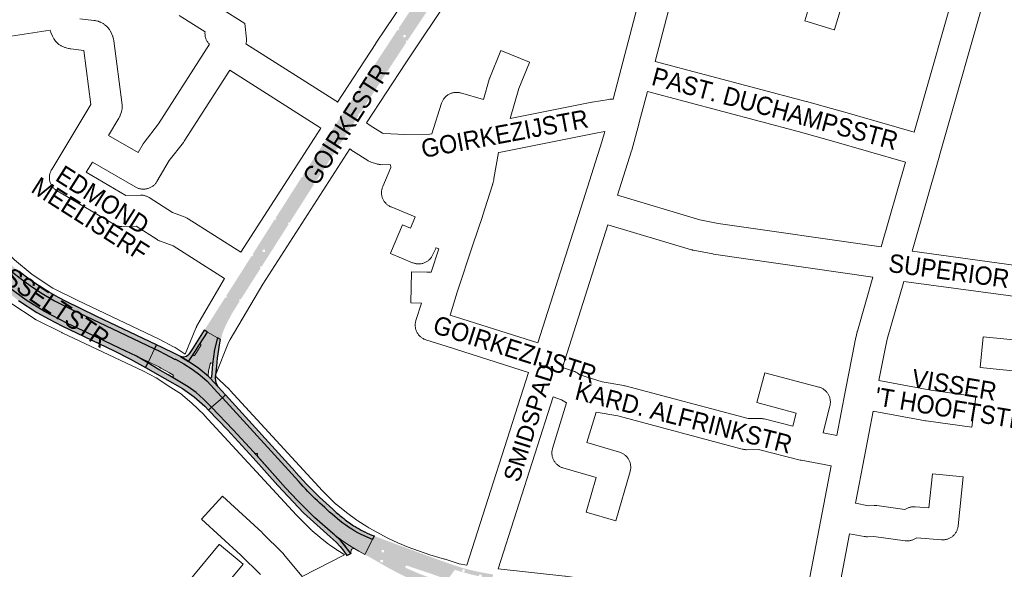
# Paper-space layout 'Layout1' of a CAD drawing. Header units: metres. Extents: x 123097 to 144122, y 392739 to 407589.
# Tile 242 of 256: x 133326 to 133740, y 397631 to 397862. Entities that reach past the tile are written whole.
import ezdxf
from ezdxf.enums import TextEntityAlignment as Align

# ---------------------------------------------------------------- set-up
doc = ezdxf.new("R2010")
doc.units = ezdxf.units.M
doc.header["$MEASUREMENT"] = 0
for name, color, linetype, lineweight in [('gs-anno-wegen algemeen tekst', 7, 'Continuous', 0), ('gs-knt-aanvullende hoofdweg', 7, 'Continuous', 0), ('gs-knt-wegen algemeen', 7, 'Continuous', 0), ('ir-ARC-asfalt-hoofdwegen-te inspecteren', 5, 'Continuous', 0), ('ir-ARC-fietspaden naastliggend- te inspecteren', 1, 'Continuous', 0)]:
    doc.layers.add(name, color=color, linetype=linetype, lineweight=lineweight)
doc.styles.add('Style-Arial', font='arial.ttf')

psp = doc.layouts.get("Layout1")

# ---------------------------------------------------------------- hatches: boundary and pattern name
at = {"layer": 'ir-ARC-asfalt-hoofdwegen-te inspecteren', "linetype": 'Continuous', "lineweight": 13}
h = psp.add_hatch(color=5, dxfattribs=at)
h.paths.add_polyline_path([(133464.442, 397818.455), (133461.811, 397820.264), (133462.162, 397820.809), (133483.776, 397853.843), (133503.059, 397882.427), (133514.774, 397899.064), (133517.409, 397902.764), (133518.685, 397904.525), (133521.32, 397902.713), (133517.565, 397897.52), (133514.966, 397893.873), (133506.948, 397882.532), (133496.425, 397867.039), (133487.939, 397854.398), (133487.939, 397855.37), (133486.939, 397855.37), (133486.939, 397854.37), (133487.92, 397854.37), (133486.322, 397851.989), (133479.325, 397841.37)])
h.paths.add_polyline_path([(133512.519, 397892.793), (133512.519, 397893.793), (133513.519, 397893.793), (133513.519, 397892.793)], flags=16)
at = {"layer": 'ir-ARC-asfalt-hoofdwegen-te inspecteren', "linetype": 'Continuous', "lineweight": 13, "extrusion": (0, 0, -1)}
h = psp.add_hatch(color=5, dxfattribs=at)
h.paths.add_polyline_path([(-133408.74, 397728.173), (-133408.896, 397728.678), (-133409.208, 397729.616), (-133409.54, 397730.548), (-133410.091, 397731.969), (-133410.72, 397733.443), (-133411.401, 397734.895), (-133411.882, 397735.849), (-133412.646, 397737.259), (-133413.458, 397738.641), (-133430.38, 397765.411), (-133441.226, 397782.471), (-133450.239, 397796.519), (-133464.387, 397818.37), (-133464.442, 397818.455), (-133461.811, 397820.264), (-133437.871, 397783.148), (-133404.57, 397730.571), (-133404.576, 397730.568)])
h.paths.add_polyline_path([(-133462.512, 397816.129), (-133462.512, 397817.129), (-133461.512, 397817.129), (-133461.512, 397816.129)], flags=16)
h.paths.add_polyline_path([(-133428.814, 397764.234), (-133428.814, 397765.234), (-133427.814, 397765.234), (-133427.814, 397764.234)], flags=16)
at = {"layer": 'ir-ARC-asfalt-hoofdwegen-te inspecteren', "linetype": 'Continuous', "lineweight": 13}
for points in [[(133374.807, 397720.427), (133379.776, 397718.075), (133382.39, 397723.49), (133370.219, 397729.279), (133347.82, 397739.861), (133340.255, 397743.722), (133334.369, 397747.2), (133330.06, 397750.091), (133325.869, 397753.151), (133322.536, 397755.748), (133318.584, 397759.196), (133314.813, 397762.841), (133310.78, 397767.428), (133307.052, 397772.265), (133304.286, 397776.369), (133301.849, 397780.677), (133300.849, 397781.894), (133294.196, 397777.27), (133294.135, 397777.066), (133295.548, 397775.945), (133295.748, 397775.997), (133299.418, 397771.777), (133299.73, 397771.364), (133306.424, 397763.272), (133307.198, 397762.318), (133310.42, 397758.734), (133315.494, 397753.866), (133320.901, 397749.371), (133328.312, 397743.96), (133336.124, 397739.146), (133345.697, 397734.222), (133354.488, 397730.036), (133357.955, 397728.416), (133367.573, 397723.837)], [(133404.856, 397712.258), (133405.09, 397714.243), (133405.292, 397715.233), (133405.735, 397717.163), (133406.057, 397717.558), (133406.56, 397717.484), (133406.756, 397717.014), (133407.591, 397723.254), (133408.783, 397728.148), (133404.576, 397730.568), (133401.215, 397725.274), (133401.748, 397725.473), (133401.787, 397724.892), (133401.295, 397724.101), (133399.968, 397721.999), (133399.216, 397720.768), (133398.654, 397720.522), (133398.567, 397721.071), (133396.674, 397718.179), (133400.96, 397715.192), (133404.979, 397711.855)]]:
    psp.add_hatch(color=5, dxfattribs=at).paths.add_polyline_path(points, flags=0)
at = {"layer": 'ir-ARC-asfalt-hoofdwegen-te inspecteren', "linetype": 'Continuous', "lineweight": 13, "extrusion": (0, 0, -1)}
psp.add_hatch(color=5, dxfattribs=at).paths.add_polyline_path([(-133389.522, 397711.76), (-133396.44, 397707.499), (-133399.841, 397705.099), (-133403.004, 397702.394), (-133405.904, 397699.408), (-133406.354, 397698.938), (-133410.909, 397702.981), (-133410.43, 397703.508), (-133404.469, 397709.866), (-133401.445, 397712.584), (-133398.19, 397715.02), (-133394.73, 397717.155), (-133391.167, 397719.169), (-133391.068, 397719.024), (-133386.603, 397721.44), (-133384.422, 397722.515), (-133382.39, 397723.49), (-133379.776, 397718.075), (-133384.409, 397715.78), (-133385.058, 397715.396), (-133388.583, 397713.423), (-133390.002, 397712.614), (-133390.254, 397712.192), (-133390.013, 397711.764)], flags=0)
at = {"layer": 'ir-ARC-asfalt-hoofdwegen-te inspecteren', "linetype": 'Continuous', "lineweight": 13}
for points in [[(133443.011, 397667.689, 0.0337257), (133459.183, 397652.193, 0.0644178), (133469.231, 397645.462), (133474.082, 397643.449), (133470.781, 397637.108), (133468.286, 397638.509), (133466.533, 397639.486, -0.0377056), (133458.045, 397645.372), (133457.37, 397645.928), (133449.688, 397652.615), (133442.415, 397659.745), (133437.427, 397665.123), (133425.488, 397678.49), (133425.661, 397678.49), (133425.661, 397679.49), (133424.661, 397679.49), (133424.661, 397679.415), (133423.995, 397680.161), (133415.35, 397689.538), (133406.354, 397698.938), (133410.909, 397702.981)], [(133463.007, 397640.065, 0.0583338), (133458.045, 397645.372, 0.0377056), (133466.533, 397639.486, 0.4886953), (133465.071, 397638.858), (133464.94, 397637.983, 0.219785), (133464.995, 397637.387)]]:
    psp.add_hatch(color=5, dxfattribs=at).paths.add_polyline_path(points)
at = {"layer": 'ir-ARC-asfalt-hoofdwegen-te inspecteren', "linetype": 'Continuous', "lineweight": 13, "extrusion": (0, 0, -1)}
h = psp.add_hatch(color=5, dxfattribs=at)
h.paths.add_polyline_path([(-133493.84, 397625.218, 0.0261721), (-133484.926, 397629.185), (-133480.542, 397631.535), (-133477.292, 397633.376), (-133473.824, 397635.398), (-133473.815, 397635.403), (-133473.791, 397635.417), (-133470.781, 397637.108), (-133474.082, 397643.449), (-133478.507, 397641.612), (-133490.535, 397637.075), (-133505.077, 397631.83), (-133508.644, 397630.673), (-133502.656, 397622.287), (-133500.705, 397622.849), (-133498.807, 397623.46), (-133496.88, 397624.132)])
h.paths.add_polyline_path([(-133488.177, 397631.384), (-133493.675, 397629.02), (-133496.468, 397627.936), (-133503.597, 397625.581, -0.7892879), (-133503.971, 397626.522, -0.1091911), (-133501.809, 397627.909), (-133488.537, 397632.393, -0.9615241)], flags=16)
h.paths.add_polyline_path([(-133478.372, 397633.805), (-133478.372, 397634.805), (-133477.372, 397634.805), (-133477.372, 397633.805)], flags=16)
h.paths.add_polyline_path([(-133478.888, 397637.929), (-133478.888, 397638.929), (-133477.888, 397638.929), (-133477.888, 397637.929)], flags=16)
at = {"layer": 'ir-ARC-fietspaden naastliggend- te inspecteren', "linetype": 'Continuous', "lineweight": 30, "extrusion": (0, 0, -1)}
h = psp.add_hatch(color=1, dxfattribs=at)
h.paths.add_polyline_path([(-133507.358, 397890.964, 0.0019029), (-133510.356, 397895.276, 0.0018296), (-133513.294, 397899.44, 0.002406), (-133517.521, 397905.325), (-133518.685, 397904.525), (-133517.409, 397902.764), (-133514.774, 397899.064), (-133503.059, 397882.427), (-133483.776, 397853.843), (-133462.162, 397820.809), (-133461.811, 397820.264), (-133460.691, 397821.034), (-133462.868, 397824.392), (-133463.974, 397826.098), (-133464.31, 397825.881), (-133464.718, 397826.51), (-133464.383, 397826.727), (-133474.526, 397842.223), (-133474.857, 397842.008), (-133475.266, 397842.636), (-133474.937, 397842.85), (-133484.763, 397857.862), (-133484.558, 397857.548), (-133484.893, 397857.329), (-133485.303, 397857.958), (-133484.97, 397858.175, 0.0075878)])
h.paths.add_polyline_path([(-133508.218, 397891.479), (-133508.641, 397892.098), (-133508.31, 397892.324), (-133507.888, 397891.704)], flags=16)
h = psp.add_hatch(color=1, dxfattribs=at)
h.paths.add_polyline_path([(-133465.628, 397817.639), (-133467.892, 397821.115), (-133479.725, 397839.277), (-133479.39, 397839.495), (-133479.8, 397840.124), (-133480.135, 397839.905), (-133479.93, 397839.591), (-133488.309, 397852.371), (-133487.975, 397852.59), (-133488.385, 397853.218), (-133488.72, 397852.999), (-133488.515, 397852.685), (-133496.294, 397864.365), (-133499.785, 397869.506), (-133501.38, 397871.842), (-133501.051, 397872.067), (-133501.474, 397872.686), (-133501.803, 397872.462), (-133505.518, 397877.904), (-133508.508, 397882.193), (-133518.148, 397895.835), (-133522.477, 397901.917), (-133521.32, 397902.713), (-133517.565, 397897.52), (-133514.966, 397893.873), (-133506.948, 397882.532), (-133496.425, 397867.039), (-133487.939, 397854.398), (-133487.939, 397854.37), (-133487.92, 397854.37), (-133486.322, 397851.989), (-133479.325, 397841.37), (-133464.442, 397818.455)])
h.paths.add_polyline_path([(-133512.451, 397887.787), (-133512.883, 397888.399), (-133512.556, 397888.63), (-133512.124, 397888.017)], flags=16)
h.paths.add_polyline_path([(-133468.299, 397821.761), (-133468.697, 397822.397), (-133468.359, 397822.609), (-133467.96, 397821.974)], flags=16)
h = psp.add_hatch(color=1, dxfattribs=at)
h.paths.add_polyline_path([(-133404.57, 397730.571), (-133437.871, 397783.148), (-133461.811, 397820.264), (-133460.691, 397821.034), (-133458.53, 397817.701), (-133444.718, 397796.397), (-133445.053, 397796.184), (-133444.65, 397795.551), (-133444.313, 397795.766), (-133444.514, 397796.082), (-133433.279, 397778.499), (-133433.616, 397778.285), (-133433.214, 397777.652), (-133432.876, 397777.866), (-133423.589, 397763.215), (-133423.926, 397763.001), (-133423.524, 397762.368), (-133423.187, 397762.582), (-133420.253, 397757.953), (-133417.892, 397754.228), (-133403.282, 397731.313)])
h.paths.add_polyline_path([(-133454.465, 397810.693), (-133454.873, 397811.322), (-133454.537, 397811.54), (-133454.129, 397810.91)], flags=16)
h.paths.add_polyline_path([(-133412.453, 397744.905), (-133412.857, 397745.537), (-133412.52, 397745.752), (-133412.116, 397745.12)], flags=16)
at = {"layer": 'ir-ARC-fietspaden naastliggend- te inspecteren', "linetype": 'Continuous', "lineweight": 30}
h = psp.add_hatch(color=1, dxfattribs=at)
h.paths.add_polyline_path([(133412.81, 397734.331, 0.0286956), (133411.312, 397731.001), (133410.129, 397727.373), (133408.783, 397728.148), (133408.74, 397728.173), (133408.896, 397728.678), (133409.208, 397729.616), (133409.54, 397730.548), (133410.091, 397731.969), (133410.72, 397733.443), (133411.401, 397734.895), (133411.882, 397735.849), (133412.646, 397737.259), (133413.458, 397738.641), (133430.38, 397765.411), (133441.226, 397782.471), (133450.239, 397796.519), (133464.387, 397818.37), (133464.442, 397818.455), (133465.628, 397817.639), (133462.572, 397812.947), (133460.736, 397810.129), (133460.254, 397809.35), (133459.925, 397809.563), (133459.517, 397808.933), (133459.853, 397808.716), (133448.166, 397790.664), (133440.364, 397778.448), (133432.497, 397766.07), (133429.797, 397761.838), (133427.365, 397758.017), (133427.046, 397758.221), (133426.642, 397757.589), (133426.962, 397757.385), (133418.719, 397744.435), (133414.825, 397738.191)])
h.paths.add_polyline_path([(133449.355, 397792.53), (133449.018, 397792.745), (133449.422, 397793.377), (133449.759, 397793.162)], flags=16)
h.paths.add_polyline_path([(133438.712, 397775.871), (133438.374, 397776.086), (133438.776, 397776.719), (133439.114, 397776.505)], flags=16)
h.paths.add_polyline_path([(133418.203, 397743.632), (133417.863, 397743.843), (133418.259, 397744.48), (133418.599, 397744.268)], flags=16)
for points in [[(133382.39, 397723.49), (133383.222, 397725.214), (133358.11, 397737.148), (133350.87, 397740.563), (133345.478, 397743.218), (133341.913, 397745.066), (133337.981, 397747.275), (133334.156, 397749.665), (133329.699, 397752.686), (133325.421, 397755.956), (133320.694, 397759.908), (133316.232, 397764.157), (133311.688, 397769.353), (133307.607, 397774.919), (133305.828, 397777.579), (133303.546, 397781.525), (133302.512, 397783.278), (133300.849, 397781.894), (133301.849, 397780.677), (133304.286, 397776.369), (133307.052, 397772.265), (133310.78, 397767.428), (133314.813, 397762.841), (133318.584, 397759.196), (133322.536, 397755.748), (133325.869, 397753.151), (133330.06, 397750.091), (133334.369, 397747.2), (133340.255, 397743.722), (133347.82, 397739.861), (133370.219, 397729.279)], [(133310.499, 397755.941), (133314.061, 397752.583), (133317.771, 397749.39), (133325.094, 397743.837), (133332.789, 397738.81), (133338.036, 397735.912), (133343.379, 397733.193), (133365.378, 397722.723), (133372.223, 397719.207), (133378.598, 397715.634), (133379.54, 397717.586), (133374.807, 397720.427), (133367.573, 397723.837), (133357.955, 397728.416), (133354.488, 397730.036), (133345.697, 397734.222), (133336.124, 397739.146), (133328.312, 397743.96), (133320.901, 397749.371), (133315.494, 397753.866), (133310.42, 397758.734), (133307.198, 397762.318), (133306.424, 397763.272), (133299.73, 397771.364), (133299.418, 397771.777), (133299.35, 397771.352), (133298.923, 397771.406), (133295.485, 397775.239), (133295.367, 397775.605), (133295.548, 397775.945), (133294.135, 397777.066), (133293.803, 397776.907), (133293.456, 397777.032), (133291.805, 397775.751), (133294.631, 397773.004), (133298.009, 397769.641), (133302.504, 397764.722), (133306.465, 397760.214)], [(133404.576, 397730.568), (133403.28, 397731.314), (133398.346, 397723.553), (133396.968, 397721.432), (133396.799, 397721.172), (133395.848, 397720.285), (133394.591, 397719.958), (133393.328, 397720.267), (133396.674, 397718.179), (133398.567, 397721.071), (133399.399, 397722.366), (133400.708, 397724.442), (133401.215, 397725.274)], [(133410.129, 397727.373), (133408.783, 397728.148), (133407.591, 397723.254), (133406.756, 397717.014), (133406.243, 397711.59), (133406.063, 397711.274), (133405.723, 397711.145), (133409.129, 397707.525), (133408.226, 397709.269), (133408.043, 397711.225), (133408.523, 397716.229), (133408.847, 397719.601), (133409.346, 397723.173), (133409.649, 397725.182)], [(133412.216, 397704.141), (133409.129, 397707.525), (133405.723, 397711.145), (133404.979, 397711.855), (133400.96, 397715.192), (133396.674, 397718.179), (133393.328, 397720.267), (133391.011, 397721.392), (133385.55, 397724.108), (133383.222, 397725.214), (133382.39, 397723.49), (133384.422, 397722.515), (133386.603, 397721.44), (133391.068, 397719.024), (133391.167, 397719.169), (133394.73, 397717.155), (133398.19, 397715.02), (133401.445, 397712.584), (133404.469, 397709.866), (133410.43, 397703.508), (133410.909, 397702.981)], [(133464.94, 397637.461), (133463.007, 397640.065), (133460.681, 397642.863), (133458.045, 397645.372), (133457.37, 397645.928), (133449.688, 397652.615), (133442.415, 397659.745), (133437.427, 397665.123), (133423.995, 397680.161), (133415.35, 397689.538), (133406.354, 397698.938), (133405.062, 397697.792), (133413.085, 397689.514), (133423.886, 397677.683), (133434.236, 397666.147), (133438.486, 397661.441), (133445.042, 397654.648), (133451.973, 397648.239), (133456.255, 397644.436), (133458.678, 397642.315), (133460.446, 397640.513), (133461.963, 397638.495), (133463.277, 397636.668)]]:
    psp.add_hatch(color=1, dxfattribs=at).paths.add_polyline_path(points, flags=0)
at = {"layer": 'ir-ARC-fietspaden naastliggend- te inspecteren', "linetype": 'Continuous', "lineweight": 30, "extrusion": (0, 0, -1)}
psp.add_hatch(color=1, dxfattribs=at).paths.add_polyline_path([(-133394.052, 397706.834), (-133398.944, 397703.342), (-133403.503, 397699.426), (-133405.062, 397697.792), (-133406.354, 397698.938), (-133405.904, 397699.408), (-133403.004, 397702.394), (-133399.841, 397705.099), (-133396.44, 397707.499), (-133389.522, 397711.76), (-133388.094, 397712.634), (-133384.587, 397714.576), (-133383.915, 397714.959), (-133379.54, 397717.586), (-133378.598, 397715.634), (-133386.7, 397711.092)], flags=0)
at = {"layer": 'ir-ARC-fietspaden naastliggend- te inspecteren', "linetype": 'Continuous', "lineweight": 30}
psp.add_hatch(color=1, dxfattribs=at).paths.add_polyline_path([(133446.449, 397666.443, 0.0186099), (133457.282, 397656.106, 0.0185886), (133461.393, 397652.605), (133461.392, 397652.605), (133461.552, 397652.481, 0.0012182), (133461.831, 397652.263), (133461.984, 397652.143), (133461.984, 397652.144, 0.0198643), (133466.686, 397648.8, 0.0217837), (133470.078, 397646.897), (133470.078, 397646.896), (133470.143, 397646.864, 0.0034437), (133470.695, 397646.591), (133470.75, 397646.564), (133470.75, 397646.564, 0.0243046), (133474.743, 397644.865), (133474.082, 397643.449), (133469.231, 397645.462, -0.0644178), (133459.183, 397652.193, -0.0337257), (133443.011, 397667.689), (133410.909, 397702.981), (133412.216, 397704.141), (133441.43, 397671.945), (133441.682, 397671.667), (133441.683, 397671.668)])
h = psp.add_hatch(color=1, dxfattribs=at)
h.paths.add_polyline_path([(133508.488, 397632.51, 0.0163169), (133513.233, 397631.063), (133513.595, 397630.964), (133513.597, 397630.971, 0.0215728), (133524.74, 397628.687), (133524.465, 397627.018), (133521.444, 397627.524), (133519.878, 397627.78), (133519.878, 397628.607), (133518.878, 397628.607), (133518.878, 397627.944), (133518.875, 397627.944), (133518.76, 397627.958), (133515.753, 397628.612), (133510.641, 397630.026), (133510.335, 397630.125), (133508.644, 397630.673), (133505.077, 397631.83), (133490.535, 397637.075), (133478.507, 397641.612), (133474.082, 397643.449), (133474.743, 397644.865, 0.0023291), (133475.26, 397644.678), (133479.745, 397642.994), (133479.744, 397642.991), (133480.096, 397642.862), (133491.449, 397638.637), (133491.448, 397638.635), (133491.8, 397638.506), (133503.529, 397634.225), (133503.881, 397634.096), (133503.883, 397634.102)])
h.paths.add_polyline_path([(133511.803, 397629.79), (133511.803, 397630.79), (133512.803, 397630.79), (133512.803, 397629.79)], flags=16)

# ---------------------------------------------------------------- linework, layer by layer
at = {"layer": 'gs-knt-aanvullende hoofdweg', "color": 7, "linetype": 'Continuous', "flags": 128}
for points in [[(133604.441, 397996.007), (133602.498, 397994.109), (133596.727, 397987.887), (133546.729, 397926.427), (133528.11, 397902.008), (133520.09, 397890.739), (133507.284, 397872.481), (133487.992, 397843.632), (133471.537, 397818.418)], [(133459.336, 397827.206), (133475.437, 397851.876), (133475.483, 397851.947), (133494.845, 397880.9), (133494.939, 397881.037), (133504.1, 397894.098)], [(133418.669, 397764.108), (133452.236, 397816.257)], [(133464.454, 397807.488), (133427.878, 397750.662), (133414.143, 397727.396), (133413.495, 397726.179), (133413.493, 397726.174), (133407.924, 397712.38), (133407.85, 397712.204), (133407.801, 397712.092)], [(133307.506, 397779.296), (133313.616, 397770.93), (133323.46, 397760.841), (133330.919, 397754.724), (133339.611, 397748.988), (133350.017, 397743.797), (133384.296, 397727.571), (133384.593, 397727.422), (133390.368, 397724.369), (133390.673, 397724.199), (133390.969, 397724.015), (133395.269, 397721.202)], [(133307.506, 397779.296), (133313.616, 397770.93), (133323.46, 397760.841), (133330.919, 397754.724), (133339.611, 397748.988), (133350.017, 397743.797), (133384.296, 397727.571), (133384.593, 397727.422), (133390.368, 397724.369), (133390.673, 397724.199), (133390.969, 397724.015), (133395.269, 397721.202)], [(133395.269, 397721.202), (133399.711, 397732.156), (133399.716, 397732.17), (133399.721, 397732.18), (133399.822, 397732.42), (133399.858, 397732.495), (133399.875, 397732.533), (133399.933, 397732.656), (133400.051, 397732.887), (133400.963, 397734.6), (133401.125, 397734.888), (133411.832, 397753.027)], [(133331.717, 397736.202), (133322.321, 397742.402)], [(133331.717, 397736.202), (133322.321, 397742.402)], [(133332.059, 397735.991), (133331.972, 397736.041), (133331.717, 397736.202)], [(133332.059, 397735.991), (133331.717, 397736.202)], [(133332.146, 397735.94), (133332.102, 397735.964), (133332.059, 397735.991)], [(133332.146, 397735.94), (133332.102, 397735.964), (133332.059, 397735.991)], [(133332.501, 397735.75), (133332.233, 397735.89), (133332.146, 397735.94)], [(133332.501, 397735.75), (133332.146, 397735.94)], [(133383.039, 397711.254), (133377.72, 397714.066), (133343.521, 397730.254), (133343.382, 397730.322), (133332.501, 397735.75)], [(133383.039, 397711.254), (133377.72, 397714.066), (133343.521, 397730.254), (133343.382, 397730.322), (133332.501, 397735.75)], [(133393.634, 397704.392), (133389.186, 397707.233), (133383.039, 397711.254)], [(133407.801, 397712.092), (133407.949, 397711.961), (133408.128, 397711.798), (133408.23, 397711.704), (133409.447, 397710.589), (133409.579, 397710.465), (133413.805, 397706.403), (133413.835, 397706.374), (133413.862, 397706.347), (133413.982, 397706.229), (133414.154, 397706.049), (133453.039, 397663.851), (133458.644, 397658.29), (133458.764, 397658.186), (133463.032, 397654.686), (133467.379, 397651.559), (133467.831, 397651.254), (133471.699, 397648.826), (133472.472, 397648.347), (133480.478, 397644), (133484.744, 397641.988), (133489.078, 397640.149), (133498.204, 397636.897), (133504.295, 397635.163), (133504.572, 397635.078), (133510.43, 397633.162), (133513.766, 397632.594)], [(133393.819, 397704.274), (133393.634, 397704.392)], [(133393.819, 397704.274), (133393.634, 397704.392)], [(133393.834, 397704.264), (133393.831, 397704.266), (133393.821, 397704.272), (133393.819, 397704.274)], [(133393.834, 397704.264), (133393.831, 397704.266), (133393.821, 397704.272), (133393.819, 397704.274)], [(133393.834, 397704.264), (133393.831, 397704.266), (133393.821, 397704.272), (133393.819, 397704.274)], [(133462.253, 397637.007), (133460.433, 397638.133), (133460.183, 397638.295), (133459.443, 397638.794), (133459.228, 397638.929), (133458.999, 397639.094), (133455.974, 397641.135), (133455.568, 397641.429), (133452.102, 397644.121), (133451.817, 397644.354), (133448.653, 397647.07), (133448.624, 397647.098), (133448.589, 397647.126), (133448.42, 397647.279), (133448.256, 397647.437), (133442.34, 397653.307), (133442.107, 397653.549), (133403.277, 397695.688), (133403.262, 397695.703), (133398.025, 397700.68), (133394.191, 397703.958), (133394.187, 397703.962), (133393.834, 397704.264)], [(133526.943, 397631.06), (133554.93, 397627.97), (133554.958, 397627.966), (133555.197, 397627.936), (133655.235, 397613.628)]]:
    psp.add_lwpolyline(points, dxfattribs=at)
at = {"layer": 'gs-knt-wegen algemeen', "color": 7, "linetype": 'Continuous', "flags": 128}
for points in [[(133575.303, 397828.393), (133578.677, 397841.317), (133604.342, 397939.686), (133605.62, 397944.647), (133609.163, 397992.116), (133604.441, 397996.007)], [(133615.019, 397929.033), (133592.911, 397844.301)], [(133701.783, 397814.528), (133721.34, 397883.084)], [(133733.413, 397877.944), (133712.513, 397804.682), (133712.512, 397804.678), (133712.511, 397804.675), (133701.051, 397764.503)], [(133410.15, 397866.625), (133420.337, 397860.18), (133420.339, 397860.177), (133420.341, 397860.174), (133420.982, 397853.776), (133421, 397853.462), (133421.002, 397853.147), (133420.989, 397852.833), (133420.961, 397852.519), (133420.918, 397852.207), (133420.86, 397851.898), (133420.805, 397851.666), (133458.627, 397827.712), (133458.839, 397827.572), (133459.046, 397827.423), (133459.336, 397827.206)], [(133350.869, 397862.216), (133356.875, 397861.517), (133357.118, 397861.484), (133357.359, 397861.443), (133357.599, 397861.391), (133357.837, 397861.331), (133358.57, 397861.131), (133358.817, 397861.059), (133359.062, 397860.976), (133359.303, 397860.884), (133359.54, 397860.782), (133359.773, 397860.671), (133360.204, 397860.455), (133360.443, 397860.329), (133360.678, 397860.192), (133360.906, 397860.046), (133361.128, 397859.891), (133361.343, 397859.727), (133361.552, 397859.554), (133362.154, 397859.031), (133362.377, 397858.828), (133362.591, 397858.615), (133362.795, 397858.392), (133362.988, 397858.161), (133363.17, 397857.92), (133363.341, 397857.671)], [(133411.832, 397753.027), (133390.154, 397766.806), (133384.785, 397768.722), (133384.504, 397768.829), (133384.229, 397768.949), (133383.959, 397769.082), (133383.696, 397769.227), (133383.44, 397769.384), (133374.66, 397775.055), (133368.618, 397774.937), (133368.319, 397774.938), (133368.02, 397774.953), (133367.722, 397774.982), (133367.426, 397775.024), (133367.131, 397775.08), (133366.84, 397775.149), (133366.552, 397775.232), (133366.269, 397775.328), (133365.99, 397775.436), (133365.716, 397775.558), (133365.448, 397775.691), (133365.187, 397775.837), (133341.343, 397789.89), (133341.077, 397790.055), (133340.82, 397790.232), (133340.572, 397790.422), (133340.333, 397790.624), (133340.104, 397790.836), (133339.885, 397791.06), (133339.678, 397791.294), (133339.482, 397791.537), (133339.298, 397791.79), (133339.126, 397792.051), (133338.967, 397792.32), (133338.821, 397792.596), (133338.688, 397792.879), (133338.569, 397793.168), (133338.464, 397793.463), (133338.374, 397793.762), (133338.298, 397794.065), (133338.236, 397794.371), (133338.189, 397794.681), (133338.158, 397794.992), (133338.141, 397795.304), (133338.139, 397795.616), (133338.152, 397795.928), (133338.18, 397796.24), (133338.223, 397796.549), (133338.281, 397796.856), (133338.354, 397797.161), (133338.441, 397797.461), (133338.542, 397797.756), (133338.658, 397798.047), (133338.787, 397798.332), (133338.93, 397798.61), (133339.086, 397798.88), (133348.407, 397814.209), (133355.585, 397826.133), (133352.611, 397848.906), (133347.111, 397849.546), (133346.808, 397849.588), (133346.507, 397849.645), (133346.21, 397849.715), (133345.155, 397849.992), (133344.855, 397850.079), (133344.56, 397850.18), (133344.27, 397850.294), (133343.986, 397850.423), (133343.137, 397850.831), (133342.878, 397850.963), (133342.624, 397851.107), (133342.377, 397851.262), (133342.137, 397851.428), (133341.905, 397851.604), (133341.681, 397851.791), (133341.465, 397851.988), (133341.259, 397852.194), (133341.062, 397852.409), (133340.875, 397852.633), (133340.698, 397852.864), (133340.178, 397853.579), (133340.005, 397853.827), (133339.844, 397854.084), (133339.696, 397854.347), (133339.56, 397854.618), (133339.436, 397854.894), (133338.795, 397856.423), (133338.682, 397856.713), (133338.582, 397857.008), (133338.497, 397857.307), (133338.467, 397857.437), (133298.162, 397851.298)], [(133363.341, 397857.671), (133363.5, 397857.414), (133363.647, 397857.151), (133364.317, 397855.88), (133364.444, 397855.627), (133364.56, 397855.367), (133364.664, 397855.103), (133364.757, 397854.835), (133364.838, 397854.563), (133365.036, 397853.839), (133365.108, 397853.55), (133365.167, 397853.258), (133365.212, 397852.963), (133368.727, 397826.041), (133368.759, 397825.74), (133368.778, 397825.438), (133368.782, 397825.135), (133368.772, 397824.832), (133368.748, 397824.531), (133368.71, 397824.23), (133368.658, 397823.932), (133368.592, 397823.637), (133368.512, 397823.344), (133368.42, 397823.056), (133367.942, 397821.684), (133367.848, 397821.432), (133367.744, 397821.184), (133367.63, 397820.941), (133367.505, 397820.702), (133367.372, 397820.469), (133362.972, 397813.159), (133375.412, 397805.968), (133377.572, 397809.601), (133377.717, 397809.835), (133377.872, 397810.061), (133378.037, 397810.281), (133384.063, 397817.999), (133405.482, 397851.482), (133405.324, 397851.642), (133405.112, 397851.879), (133404.911, 397852.126), (133404.723, 397852.382), (133404.548, 397852.647), (133404.386, 397852.921), (133404.237, 397853.202), (133404.102, 397853.49), (133403.982, 397853.785), (133403.876, 397854.084), (133403.785, 397854.389), (133403.708, 397854.698), (133403.647, 397855.01), (133403.602, 397855.325), (133403.571, 397855.641), (133403.557, 397855.959), (133403.557, 397856.277), (133403.574, 397856.594), (133403.58, 397856.657)], [(133592.911, 397844.301), (133656.439, 397827.432), (133656.501, 397827.415), (133670.649, 397823.508), (133670.72, 397823.488), (133701.783, 397814.528)], [(133452.236, 397816.257), (133451.446, 397816.848), (133413.968, 397840.585), (133394.866, 397810.725), (133394.695, 397810.472), (133394.513, 397810.227), (133388.553, 397802.594), (133383.318, 397793.787), (133383.149, 397793.518), (133382.968, 397793.258), (133382.774, 397793.007), (133382.568, 397792.766), (133382.351, 397792.535), (133382.122, 397792.315), (133381.884, 397792.107), (133381.635, 397791.91), (133381.377, 397791.726), (133381.11, 397791.554), (133380.836, 397791.396), (133380.554, 397791.251), (133380.265, 397791.12), (133379.97, 397791.004), (133379.67, 397790.901), (133379.365, 397790.814), (133379.057, 397790.741), (133378.745, 397790.684), (133378.431, 397790.642), (133378.115, 397790.615), (133377.798, 397790.603), (133377.481, 397790.608), (133377.164, 397790.627), (133376.849, 397790.662), (133376.536, 397790.712), (133376.226, 397790.777), (133375.919, 397790.858), (133375.617, 397790.953), (133375.319, 397791.063), (133375.028, 397791.187), (133374.742, 397791.325), (133374.464, 397791.477), (133356.231, 397802.017), (133353.64, 397797.755), (133370.209, 397787.991), (133376.396, 397788.111), (133376.692, 397788.11), (133376.989, 397788.095), (133377.284, 397788.067), (133377.578, 397788.026), (133377.87, 397787.971), (133378.159, 397787.903), (133378.445, 397787.822), (133378.726, 397787.728), (133379.003, 397787.621), (133379.275, 397787.501), (133379.541, 397787.37), (133379.801, 397787.226), (133380.054, 397787.071), (133389.87, 397780.731), (133395.217, 397778.823), (133395.489, 397778.72), (133395.756, 397778.604), (133396.018, 397778.476), (133396.273, 397778.337), (133396.522, 397778.186), (133418.669, 397764.108)], [(133535.511, 397832.838), (133531.981, 397820.255), (133566.239, 397827.098), (133566.415, 397827.131), (133573.48, 397828.341), (133573.788, 397828.386), (133574.098, 397828.416), (133574.409, 397828.432), (133574.72, 397828.432), (133575.031, 397828.418), (133575.303, 397828.393)], [(133589.624, 397831.703), (133586.199, 397818.583), (133586.183, 397818.525), (133583.058, 397806.99), (133582.977, 397806.715), (133577.03, 397788.073)], [(133698.211, 397802.008), (133667.147, 397810.968), (133653.066, 397814.856), (133589.624, 397831.703)], [(133571.692, 397814.825), (133568.701, 397814.313), (133527.955, 397806.174), (133526.95, 397805.954), (133525.099, 397795.017), (133525.062, 397794.821), (133525.038, 397794.704), (133524.991, 397794.508), (133524.568, 397792.835), (133524.52, 397792.656), (133524.467, 397792.479), (133520.304, 397779.242), (133520.262, 397779.112), (133516.228, 397767.167), (133509.631, 397747.281), (133506.641, 397737.723), (133509.365, 397736.857), (133543.569, 397726.019)], [(133543.569, 397726.019), (133562.613, 397785.72), (133570.529, 397810.534), (133571.692, 397814.825)], [(133688.03, 397766.318), (133698.211, 397802.008)], [(133577.03, 397788.073), (133611.651, 397777.688), (133619.449, 397776.185), (133688.03, 397766.318)], [(133573.073, 397775.667), (133553.947, 397715.712)], [(133684.432, 397753.682), (133617.442, 397763.319), (133617.137, 397763.371), (133608.864, 397764.966), (133608.649, 397765.011), (133608.436, 397765.063), (133608.226, 397765.122), (133573.073, 397775.667)], [(133701.051, 397764.503), (133761.002, 397756.346), (133794.186, 397751.83), (133794.569, 397755.616)], [(133669.358, 397687.089), (133673.032, 397706.195), (133676.865, 397726.142), (133676.913, 397726.37), (133677.893, 397730.64), (133677.932, 397730.802), (133677.976, 397730.962), (133684.432, 397753.682)], [(133697.448, 397751.853), (133690.546, 397727.564), (133689.629, 397723.571), (133687.054, 397710.168)], [(133553.947, 397715.712), (133558.559, 397714.146), (133558.825, 397714.049), (133559.087, 397713.941), (133559.343, 397713.822), (133559.594, 397713.691), (133559.84, 397713.55), (133560.078, 397713.398), (133561.203, 397712.648), (133565.727, 397711.204), (133570.611, 397709.646), (133579.758, 397708.063), (133580.041, 397708.007), (133580.322, 397707.939)], [(133513.766, 397632.594), (133539.601, 397713.581), (133539.612, 397713.615)], [(133549.99, 397703.306), (133526.943, 397631.06)], [(133684.596, 397697.383), (133680.92, 397678.264), (133677.139, 397658.597)], [(133726.058, 397690.636), (133726.054, 397690.635), (133706.893, 397693.241), (133706.579, 397693.292), (133684.596, 397697.383)], [(133655.235, 397613.628), (133663.116, 397654.624), (133666.9, 397674.304)], [(133436.656, 397637.288), (133444.473, 397627.887), (133462.253, 397637.007)]]:
    psp.add_lwpolyline(points, dxfattribs=at)
for points in [[(133672.486, 397871.656), (133668.279, 397857.631, -0.3845855), (133668.268, 397857.625), (133655.815, 397861.36, -0.3845831), (133655.808, 397861.372), (133660.046, 397875.502)], [(133403.58, 397856.657), (133392.748, 397863.635, -0.3850174)], [(133471.537, 397818.418), (133473.072, 397817.36), (133478.242, 397814.097), (133478.746, 397813.936), (133487.573, 397813.632), (133498.17, 397813.733), (133498.939, 397813.814), (133503.108, 397826.772), (133503.21, 397827.066), (133503.327, 397827.355), (133503.457, 397827.638), (133503.601, 397827.915), (133503.757, 397828.184), (133503.927, 397828.446), (133504.108, 397828.699), (133504.302, 397828.943), (133504.507, 397829.178), (133504.723, 397829.402), (133504.949, 397829.616), (133505.186, 397829.819), (133505.432, 397830.01), (133505.687, 397830.19), (133505.95, 397830.357), (133506.221, 397830.511), (133506.498, 397830.652), (133506.783, 397830.779), (133507.073, 397830.893), (133507.368, 397830.993), (133507.667, 397831.079), (133507.971, 397831.15), (133508.277, 397831.206), (133508.586, 397831.248), (133508.896, 397831.275), (133509.208, 397831.287), (133509.519, 397831.284), (133509.831, 397831.267), (133510.14, 397831.234), (133510.448, 397831.187), (133510.754, 397831.125), (133511.056, 397831.048), (133520.729, 397828.348), (133523.077, 397836.717), (133523.149, 397836.954), (133523.229, 397837.189), (133523.319, 397837.421), (133527.976, 397848.816, -0.3524613), (133527.987, 397848.822), (133540.023, 397843.903, -0.3524625), (133540.029, 397843.892), (133535.513, 397832.842), (133535.511, 397832.838)], [(133539.612, 397713.615), (133505.429, 397724.446), (133496.52, 397727.281), (133496.219, 397727.384), (133495.924, 397727.503), (133495.634, 397727.636), (133495.351, 397727.783), (133495.076, 397727.943), (133494.809, 397728.117), (133494.551, 397728.304), (133494.303, 397728.503), (133494.064, 397728.714), (133493.836, 397728.936), (133493.619, 397729.169), (133493.414, 397729.413), (133493.221, 397729.667), (133493.04, 397729.929), (133492.873, 397730.2), (133492.719, 397730.479), (133492.579, 397730.765), (133492.453, 397731.058), (133492.342, 397731.356), (133492.245, 397731.659), (133492.163, 397731.967), (133492.097, 397732.279), (133492.045, 397732.593), (133492.009, 397732.91), (133491.989, 397733.228), (133491.984, 397733.546), (133491.995, 397733.864), (133492.022, 397734.182), (133492.064, 397734.498), (133492.121, 397734.811), (133492.193, 397735.121), (133492.281, 397735.427), (133494.564, 397742.727), (133490.095, 397742.837, -0.3537145), (133490.087, 397742.846), (133490.406, 397755.844, -0.3537199), (133490.414, 397755.853), (133496.839, 397755.695), (133498.713, 397755.722), (133501.949, 397765.475), (133500.752, 397765.956), (133500.701, 397765.835), (133500.631, 397765.682), (133499.321, 397762.909), (133499.182, 397762.631), (133499.029, 397762.36), (133498.864, 397762.097), (133498.686, 397761.842), (133498.496, 397761.595), (133498.295, 397761.358), (133498.082, 397761.131), (133497.859, 397760.914), (133497.626, 397760.708), (133497.383, 397760.514), (133497.132, 397760.331), (133496.871, 397760.161), (133496.604, 397760.003), (133496.328, 397759.858), (133496.046, 397759.727), (133495.758, 397759.609), (133495.465, 397759.505), (133495.168, 397759.415), (133494.866, 397759.339), (133494.561, 397759.278), (133494.253, 397759.232), (133493.944, 397759.2), (133493.633, 397759.183), (133493.322, 397759.181), (133493.012, 397759.194), (133492.702, 397759.221), (133492.394, 397759.264), (133492.088, 397759.321), (133491.785, 397759.393), (133491.486, 397759.479), (133491.192, 397759.579), (133490.903, 397759.693), (133481.586, 397763.627, -0.3848741), (133481.581, 397763.64), (133486.639, 397775.616, -0.3848768), (133486.651, 397775.621), (133490.057, 397774.183), (133491.16, 397776.868), (133492.009, 397778.956), (133481.86, 397783.12), (133481.573, 397783.246), (133481.293, 397783.385), (133481.02, 397783.538), (133480.754, 397783.704), (133480.497, 397783.882), (133480.248, 397784.072), (133480.01, 397784.274), (133479.781, 397784.488), (133479.562, 397784.712), (133479.355, 397784.946), (133479.159, 397785.19), (133478.975, 397785.443), (133478.803, 397785.705), (133478.644, 397785.974), (133478.499, 397786.251), (133478.366, 397786.535), (133478.248, 397786.825), (133478.144, 397787.119), (133478.053, 397787.419), (133477.978, 397787.723), (133477.917, 397788.03), (133477.871, 397788.339), (133477.84, 397788.651), (133477.824, 397788.963), (133477.823, 397789.276), (133477.836, 397789.589), (133477.865, 397789.9), (133477.909, 397790.21), (133477.968, 397790.518), (133478.041, 397790.822), (133478.129, 397791.122), (133478.232, 397791.418), (133478.348, 397791.708), (133481.753, 397799.65), (133481.628, 397800.809), (133477.4, 397800.955), (133477.103, 397800.972), (133476.807, 397801.002), (133476.513, 397801.047), (133476.221, 397801.104), (133475.932, 397801.175), (133475.647, 397801.258), (133473.495, 397801.945), (133473.234, 397802.034), (133472.977, 397802.134), (133472.724, 397802.245), (133472.476, 397802.367), (133472.234, 397802.499), (133471.998, 397802.642), (133466.01, 397806.421), (133465.787, 397806.568), (133464.454, 397807.488)], [(133806.696, 397737.072), (133799.178, 397738.011), (133799.107, 397738.02), (133765.796, 397742.553), (133763.712, 397725.261), (133781.499, 397723.466, -0.3678065), (133781.507, 397723.456), (133780.201, 397710.52, -0.3678079), (133780.191, 397710.512), (133755.801, 397712.974), (133729.616, 397715.618, -0.3678079), (133729.608, 397715.628), (133730.914, 397728.564, -0.3678088), (133730.925, 397728.572), (133750.756, 397726.57), (133752.894, 397744.309), (133697.448, 397751.853)], [(133580.322, 397707.939), (133632.047, 397694.163), (133637.041, 397694.242), (133637.328, 397694.24), (133637.615, 397694.226), (133637.9, 397694.199), (133638.185, 397694.159), (133638.467, 397694.107), (133638.746, 397694.043), (133650.813, 397690.981), (133652.212, 397696.506), (133635.686, 397700.908, -0.3845966), (133635.679, 397700.92), (133639.025, 397713.483, -0.3845966), (133639.037, 397713.49), (133661.778, 397707.433), (133662.082, 397707.344), (133662.381, 397707.24), (133662.676, 397707.122), (133662.964, 397706.989), (133663.245, 397706.843), (133663.519, 397706.683), (133663.784, 397706.51), (133664.041, 397706.325), (133664.289, 397706.127), (133664.527, 397705.917), (133664.754, 397705.696), (133664.97, 397705.464), (133665.175, 397705.222), (133665.367, 397704.97), (133665.548, 397704.709), (133665.715, 397704.44), (133665.869, 397704.163), (133666.009, 397703.878), (133666.135, 397703.588), (133666.247, 397703.291), (133666.344, 397702.989), (133666.427, 397702.683), (133666.495, 397702.373), (133666.547, 397702.061), (133666.584, 397701.746), (133666.606, 397701.43), (133666.612, 397701.113), (133666.603, 397700.796), (133666.578, 397700.48), (133666.538, 397700.165), (133666.483, 397699.853), (133666.413, 397699.544), (133663.536, 397688.186), (133669.358, 397687.089)], [(133687.054, 397710.168), (133708.805, 397706.121), (133727.809, 397703.536, -0.3695316), (133727.817, 397703.526), (133726.065, 397690.643, -0.2800092), (133726.058, 397690.636)], [(133666.9, 397674.304), (133654.321, 397676.671), (133654.235, 397676.688), (133654.08, 397676.721), (133654.009, 397676.738), (133653.924, 397676.759), (133636.383, 397681.21), (133631.35, 397681.13), (133631.05, 397681.132), (133630.751, 397681.148), (133630.453, 397681.178), (133630.156, 397681.221), (133629.862, 397681.278), (133629.571, 397681.348), (133577.251, 397695.283), (133568.062, 397696.874), (133564.146, 397684.118), (133577.976, 397680.033), (133578.279, 397679.936), (133578.577, 397679.823), (133578.869, 397679.697), (133579.154, 397679.556), (133579.432, 397679.401), (133579.703, 397679.233), (133579.964, 397679.052), (133580.217, 397678.859), (133580.46, 397678.653), (133580.692, 397678.436), (133580.914, 397678.207), (133581.124, 397677.968), (133581.322, 397677.719), (133581.508, 397677.461), (133581.681, 397677.194), (133581.841, 397676.919), (133581.987, 397676.636), (133582.119, 397676.346), (133582.237, 397676.051), (133582.34, 397675.75), (133582.428, 397675.444), (133582.502, 397675.134), (133582.56, 397674.821), (133582.603, 397674.506), (133582.63, 397674.189), (133582.641, 397673.871), (133582.638, 397673.553), (133582.618, 397673.235), (133582.583, 397672.919), (133582.533, 397672.605), (133582.468, 397672.293), (133582.387, 397671.985), (133576.397, 397651.226, -0.3845546), (133576.385, 397651.219), (133563.894, 397654.824, -0.3845519), (133563.887, 397654.835), (133568.084, 397669.379), (133554.147, 397673.496), (133553.85, 397673.591), (133553.558, 397673.701), (133553.271, 397673.824), (133552.991, 397673.961), (133552.718, 397674.112), (133552.452, 397674.275), (133552.194, 397674.451), (133551.945, 397674.639), (133551.706, 397674.838), (133551.476, 397675.049), (133551.256, 397675.271), (133551.048, 397675.503), (133550.851, 397675.745), (133550.665, 397675.995), (133550.492, 397676.255), (133550.331, 397676.522), (133550.184, 397676.797), (133550.049, 397677.079), (133549.929, 397677.367), (133549.822, 397677.66), (133549.729, 397677.958), (133549.651, 397678.26), (133549.588, 397678.565), (133549.539, 397678.873), (133549.505, 397679.183), (133549.486, 397679.495), (133549.481, 397679.806), (133549.492, 397680.118), (133549.518, 397680.429), (133549.558, 397680.739), (133549.613, 397681.046), (133549.683, 397681.349), (133549.768, 397681.65), (133555.649, 397700.805), (133553.564, 397702.092), (133549.99, 397703.306)], [(133677.139, 397658.597), (133682.581, 397657.584), (133685.073, 397657.661), (133685.343, 397657.664), (133685.612, 397657.655), (133685.881, 397657.636), (133686.149, 397657.605), (133697.868, 397656.014), (133699.058, 397656.565), (133699.334, 397656.686), (133699.615, 397656.793), (133699.901, 397656.887), (133700.191, 397656.968), (133700.484, 397657.035), (133700.78, 397657.089), (133701.079, 397657.129), (133701.379, 397657.156), (133701.679, 397657.168), (133701.98, 397657.166), (133702.281, 397657.151), (133708.033, 397656.721), (133709.501, 397671.005, -0.367888), (133709.512, 397671.012), (133722.445, 397669.683, -0.3678882), (133722.453, 397669.673), (133720.338, 397649.092), (133720.298, 397648.781), (133720.244, 397648.472), (133720.174, 397648.166), (133720.09, 397647.864), (133719.992, 397647.566), (133719.879, 397647.273), (133719.752, 397646.986), (133719.612, 397646.705), (133719.458, 397646.431), (133719.291, 397646.165), (133719.112, 397645.908), (133718.92, 397645.659), (133718.716, 397645.42), (133718.502, 397645.191), (133718.276, 397644.973), (133718.041, 397644.766), (133717.795, 397644.57), (133717.54, 397644.387), (133717.277, 397644.216), (133717.006, 397644.058), (133716.728, 397643.913), (133716.443, 397643.781), (133716.152, 397643.664), (133715.855, 397643.561), (133715.554, 397643.472), (133715.249, 397643.398), (133714.941, 397643.338), (133714.631, 397643.294), (133714.318, 397643.264), (133714.004, 397643.25), (133713.691, 397643.25), (133713.377, 397643.266), (133702.998, 397644.041), (133701.616, 397643.401), (133701.334, 397643.277), (133701.045, 397643.168), (133700.752, 397643.072), (133700.454, 397642.99), (133700.153, 397642.923), (133699.849, 397642.87), (133699.543, 397642.831), (133699.235, 397642.807), (133698.927, 397642.797), (133698.618, 397642.802), (133698.31, 397642.822), (133698.003, 397642.856), (133684.933, 397644.63), (133682.28, 397644.549), (133682, 397644.547), (133681.721, 397644.556), (133681.442, 397644.577), (133681.165, 397644.611), (133680.889, 397644.656), (133674.68, 397645.811), (133668.285, 397612.544)], [(133426.848, 397628.721), (133418.697, 397636.761), (133402.12, 397651.969, -0.368657), (133402.119, 397651.982), (133410.908, 397661.563, -0.3686572), (133410.921, 397661.564), (133427.586, 397646.275), (133427.757, 397646.113), (133436.22, 397637.765), (133436.37, 397637.612), (133436.514, 397637.454), (133436.651, 397637.295), (133436.654, 397637.291), (133436.656, 397637.288)], [(133314.38, 397531.069), (133329.978, 397549.844), (133330.093, 397549.979), (133345.726, 397567.787), (133345.931, 397568.01), (133372.968, 397596.054), (133382.65, 397608.849), (133382.832, 397609.079), (133409.596, 397641.321, -0.3852797), (133409.609, 397641.323), (133419.613, 397633.019, -0.3852814), (133419.615, 397633.006), (133392.944, 397600.876), (133383.116, 397587.888), (133382.956, 397587.685), (133382.788, 397587.488), (133382.612, 397587.298), (133355.41, 397559.083), (133339.936, 397541.456), (133330.095, 397529.612)]]:
    psp.add_lwpolyline(points, format="xyb", dxfattribs=at)
at = {"layer": 'ir-ARC-asfalt-hoofdwegen-te inspecteren', "color": 5, "linetype": 'Continuous', "lineweight": 13, "flags": 128}
psp.add_lwpolyline([(133320.901, 397749.371), (133328.312, 397743.96), (133336.124, 397739.146), (133345.697, 397734.222), (133354.488, 397730.036), (133357.955, 397728.416), (133367.573, 397723.837), (133374.807, 397720.427), (133379.776, 397718.075), (133382.39, 397723.49), (133370.219, 397729.279), (133347.82, 397739.861), (133340.255, 397743.722), (133334.369, 397747.2), (133330.06, 397750.091), (133325.869, 397753.151), (133322.536, 397755.748)], dxfattribs=at)
psp.add_lwpolyline([(133404.856, 397712.258), (133405.09, 397714.243), (133405.292, 397715.233), (133405.735, 397717.163), (133406.057, 397717.558), (133406.56, 397717.484), (133406.756, 397717.014), (133407.591, 397723.254), (133408.783, 397728.148), (133404.576, 397730.568), (133401.215, 397725.274), (133401.748, 397725.473), (133401.787, 397724.892), (133401.295, 397724.101), (133399.968, 397721.999), (133399.216, 397720.768), (133398.654, 397720.522), (133398.567, 397721.071), (133396.674, 397718.179), (133400.96, 397715.192), (133404.979, 397711.855)], close=True, dxfattribs=at)
at = {"layer": 'ir-ARC-asfalt-hoofdwegen-te inspecteren', "color": 5, "linetype": 'Continuous', "lineweight": 13}
psp.add_lwpolyline([(133389.522, 397711.76), (133396.44, 397707.499), (133399.841, 397705.099), (133403.004, 397702.394), (133405.904, 397699.408), (133406.354, 397698.938), (133410.909, 397702.981), (133410.43, 397703.508), (133404.469, 397709.866), (133401.445, 397712.584), (133398.19, 397715.02), (133394.73, 397717.155), (133391.167, 397719.169), (133391.068, 397719.024), (133386.603, 397721.44), (133384.422, 397722.515), (133382.39, 397723.49), (133379.776, 397718.075), (133384.409, 397715.78), (133385.058, 397715.396), (133388.583, 397713.423), (133390.002, 397712.614), (133390.254, 397712.192), (133390.013, 397711.764)], close=True, dxfattribs=at)
for points in [[(133443.011, 397667.689, 0.0337257), (133459.183, 397652.193, 0.0644178), (133469.231, 397645.462), (133474.082, 397643.449), (133470.781, 397637.108), (133468.286, 397638.509), (133466.533, 397639.486, -0.0377056), (133458.045, 397645.372), (133457.37, 397645.928), (133449.688, 397652.615), (133442.415, 397659.745), (133437.427, 397665.123), (133425.488, 397678.49), (133425.661, 397678.49), (133425.661, 397679.49), (133424.661, 397679.49), (133424.661, 397679.415), (133423.995, 397680.161), (133415.35, 397689.538), (133406.354, 397698.938), (133410.909, 397702.981)], [(133463.007, 397640.065, 0.0583338), (133458.045, 397645.372, 0.0377056), (133466.533, 397639.486, 0.4886953), (133465.071, 397638.858), (133464.94, 397637.983, 0.219785), (133464.995, 397637.387)]]:
    psp.add_lwpolyline(points, format="xyb", close=True, dxfattribs=at)
at = {"layer": 'ir-ARC-fietspaden naastliggend- te inspecteren', "color": 1, "linetype": 'Continuous', "lineweight": 30}
for points in [[(133322.536, 397755.748), (133325.869, 397753.151), (133330.06, 397750.091), (133334.369, 397747.2), (133340.255, 397743.722), (133347.82, 397739.861), (133370.219, 397729.279), (133382.39, 397723.49), (133383.222, 397725.214), (133358.11, 397737.148), (133350.87, 397740.563), (133345.478, 397743.218), (133341.913, 397745.066), (133337.981, 397747.275), (133334.156, 397749.665), (133329.699, 397752.686), (133325.421, 397755.956)], [(133325.094, 397743.837), (133332.789, 397738.81), (133338.036, 397735.912), (133343.379, 397733.193), (133365.378, 397722.723), (133372.223, 397719.207), (133378.598, 397715.634), (133379.54, 397717.586), (133374.807, 397720.427), (133367.573, 397723.837), (133357.955, 397728.416), (133354.488, 397730.036), (133345.697, 397734.222), (133336.124, 397739.146), (133328.312, 397743.96), (133320.901, 397749.371)]]:
    psp.add_lwpolyline(points, dxfattribs=at)
for points in [[(133404.576, 397730.568), (133403.28, 397731.314), (133398.346, 397723.553), (133396.968, 397721.432), (133396.799, 397721.172), (133395.848, 397720.285), (133394.591, 397719.958), (133393.328, 397720.267), (133396.674, 397718.179), (133398.567, 397721.071), (133399.399, 397722.366), (133400.708, 397724.442), (133401.215, 397725.274)], [(133410.129, 397727.373), (133408.783, 397728.148), (133407.591, 397723.254), (133406.756, 397717.014), (133406.243, 397711.59), (133406.063, 397711.274), (133405.723, 397711.145), (133409.129, 397707.525), (133408.226, 397709.269), (133408.043, 397711.225), (133408.523, 397716.229), (133408.847, 397719.601), (133409.346, 397723.173), (133409.649, 397725.182)], [(133412.216, 397704.141), (133409.129, 397707.525), (133405.723, 397711.145), (133404.979, 397711.855), (133400.96, 397715.192), (133396.674, 397718.179), (133393.328, 397720.267), (133391.011, 397721.392), (133385.55, 397724.108), (133383.222, 397725.214), (133382.39, 397723.49), (133384.422, 397722.515), (133386.603, 397721.44), (133391.068, 397719.024), (133391.167, 397719.169), (133394.73, 397717.155), (133398.19, 397715.02), (133401.445, 397712.584), (133404.469, 397709.866), (133410.43, 397703.508), (133410.909, 397702.981)], [(133394.052, 397706.834), (133398.944, 397703.342), (133403.503, 397699.426), (133405.062, 397697.792), (133406.354, 397698.938), (133405.904, 397699.408), (133403.004, 397702.394), (133399.841, 397705.099), (133396.44, 397707.499), (133389.522, 397711.76), (133388.094, 397712.634), (133384.587, 397714.576), (133383.915, 397714.959), (133379.54, 397717.586), (133378.598, 397715.634), (133386.7, 397711.092)], [(133464.94, 397637.461), (133463.007, 397640.065), (133460.681, 397642.863), (133458.045, 397645.372), (133457.37, 397645.928), (133449.688, 397652.615), (133442.415, 397659.745), (133437.427, 397665.123), (133423.995, 397680.161), (133415.35, 397689.538), (133406.354, 397698.938), (133405.062, 397697.792), (133413.085, 397689.514), (133423.886, 397677.683), (133434.236, 397666.147), (133438.486, 397661.441), (133445.042, 397654.648), (133451.973, 397648.239), (133456.255, 397644.436), (133458.678, 397642.315), (133460.446, 397640.513), (133461.963, 397638.495), (133463.277, 397636.668)]]:
    psp.add_lwpolyline(points, close=True, dxfattribs=at)
psp.add_lwpolyline([(133446.449, 397666.443, 0.0186099), (133457.282, 397656.106, 0.0185886), (133461.393, 397652.605), (133461.392, 397652.605), (133461.552, 397652.481, 0.0012182), (133461.831, 397652.263), (133461.984, 397652.143), (133461.984, 397652.144, 0.0198643), (133466.686, 397648.8, 0.0217837), (133470.078, 397646.897), (133470.078, 397646.896), (133470.143, 397646.864, 0.0034437), (133470.695, 397646.591), (133470.75, 397646.564), (133470.75, 397646.564, 0.0243046), (133474.743, 397644.865), (133474.082, 397643.449), (133469.231, 397645.462, -0.0644178), (133459.183, 397652.193, -0.0337257), (133443.011, 397667.689), (133410.909, 397702.981), (133412.216, 397704.141), (133441.43, 397671.945), (133441.682, 397671.667), (133441.683, 397671.668)], format="xyb", close=True, dxfattribs=at)

# ---------------------------------------------------------------- texts
at = {"layer": 'gs-anno-wegen algemeen tekst', "color": 7, "style": 'Style-Arial', "width": 0.909091}
for s, rotation, p in [('GOIRKESTR', 57.41096, (133462.866, 397817.814)), ('PAST. DUCHAMPSSTR', 344.97838, (133643.343, 397824.463)), ('GOIRKEZIJSTR', 10.51037, (133529.602, 397813.934)), ('EDMOND', 327.55946, (133360.544, 397786.13)), ('MEELISERF', 327.55946, (133355.336, 397778.046)), ('HASSELTSTR', 325.84489, (133335.589, 397744.598)), ('SUPERIOR DE BEERSTR', 352.24476, (133748.818, 397751.861)), ('GOIRKEZIJSTR', 342.27486, (133533.93, 397723.223)), ('VISSER', 350.61179, (133718.71, 397708.388)), ('KARD. ALFRINKSTR', 345.74867, (133604.946, 397694.644)), ("'T HOOFTSTR", 350.61179, (133717.264, 397698.403))]:
    psp.add_text(s, height=7.7, rotation=rotation, dxfattribs=at).set_placement(p, align=Align.MIDDLE_CENTER)
at = {"layer": 'gs-anno-wegen algemeen tekst', "color": 7, "style": 'Style-Arial'}
psp.add_text('SMIDSPAD', height=7, rotation=72.5417, dxfattribs=at).set_placement((133539.937, 397692.449), align=Align.MIDDLE_CENTER)

doc.saveas('drawing.dxf')
